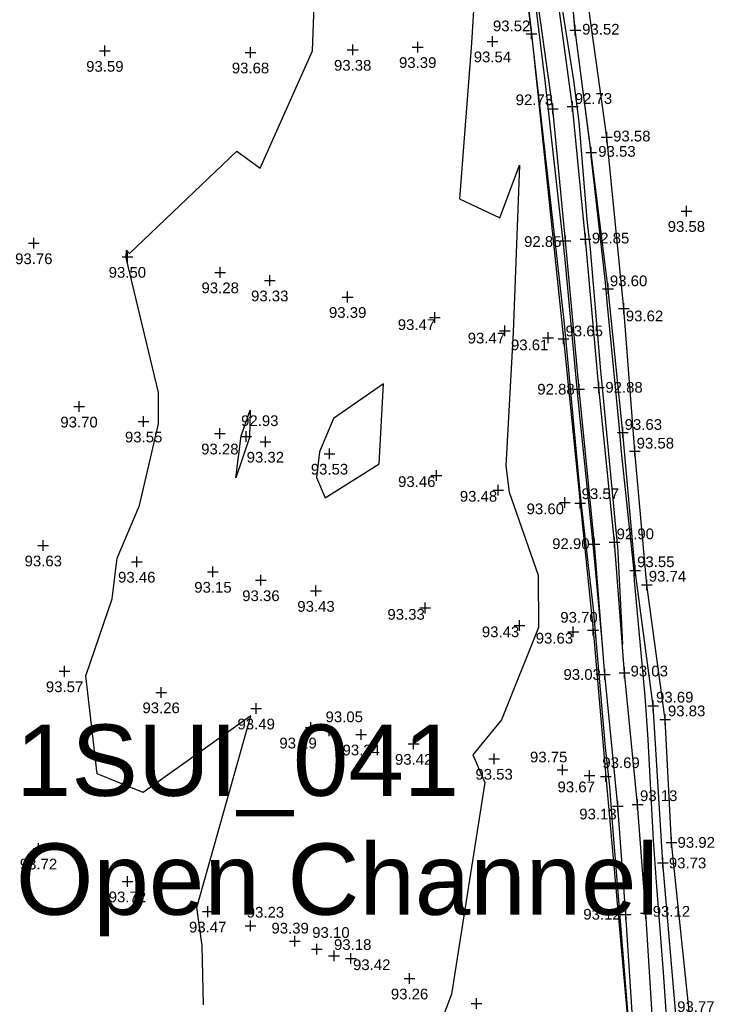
# Model space of a CAD drawing. Header units: metres. Extents: x 610185 to 614128, y 655663 to 660921.
# Tile 61 of 94: x 612894 to 612942, y 658001 to 658070. Entities that reach past the tile are written whole.
import ezdxf
from ezdxf.enums import TextEntityAlignment as Align

# ---------------------------------------------------------------- set-up
doc = ezdxf.new("R2010")
doc.units = ezdxf.units.M
doc.header["$MEASUREMENT"] = 0
for name, color, linetype in [('3D_FENCE_ELEVATION', 7, 'Continuous'), ('3D_FENCE_LINE', 7, 'FENCELINE1'), ('3D_FENCE_SYMBOL', 7, 'Continuous'), ('CONTOUR_ELEVATION', 56, 'Continuous'), ('CONTOUR_MNR', 53, 'Continuous'), ('CONTOUR_SYMBOL', 56, 'Continuous'), ('DITCH_ELEVATION', 34, 'Continuous'), ('DITCH_LINE', 34, 'Continuous'), ('DITCH_SYMBOL', 34, 'Continuous'), ('SECTION_LINE_TEXT', 7, 'Continuous'), ('SLOPE_TOP_ELEVATION', 40, 'Continuous'), ('SLOPE_TOP_LINE', 40, 'Continuous'), ('SLOPE_TOP_SYMBOL', 40, 'Continuous')]:
    doc.layers.add(name, color=color, linetype=linetype)
doc.styles.add('REGULAR', font='swissl.ttf')
doc.linetypes.add('FENCELINE1', pattern='A,6.35,-2.54,[133,ltypeshp.shx,S=2.54,R=0,X=-2.54,Y=0],-2.54,25.4', length=36.83)

# ---------------------------------------------------------------- blocks, each defined once
blk = doc.blocks.new('S061')
at = {"color": 0, "linetype": 'Continuous'}
for p, q in [((-0.5, 0), (0.5, 0)), ((0, -0.5), (0, 0.5))]:
    blk.add_line(p, q, dxfattribs=at)

msp = doc.modelspace()

# ---------------------------------------------------------------- linework, layer by layer
at = {"layer": '3D_FENCE_LINE'}
msp.add_polyline3d([(612941.071, 657993.884, 93.57), (612939.185, 658011.956, 93.918), (612938.735, 658020.579, 93.832), (612937.462, 658030.017, 93.74), (612936.614, 658039.392, 93.581), (612935.842, 658049.383, 93.621), (612934.651, 658061.403, 93.583), (612932.753, 658074.945, 93.46), (612931.146, 658087.602, 93.457), (612930.309, 658098.703, 93.544), (612929.333, 658109.376, 93.608), (612928.33, 658121.141, 93.587), (612927.199, 658134.094, 93.607), (612927.123, 658134.103, 93.595), (612926.378, 658146.395, 93.644), (612925.821, 658158.312, 93.851), (612924.935, 658169.051, 93.977)], dxfattribs=at)
at = {"layer": 'CONTOUR_MNR'}
for points in [[(612932.537, 658044.278, 93), (612931.741, 658052.819, 93), (612931.221, 658057.427, 93), (612930.359, 658065.166, 93), (612929.636, 658071.08, 93), (612929.347, 658073.413, 93), (612928.224, 658081.215, 93), (612927.856, 658084.871, 93), (612927.376, 658091.291, 93), (612927.142, 658094.312, 93)], [(612928.534, 658094.459, 93), (612929.105, 658091.046, 93), (612929.22, 658089.584, 93), (612929.745, 658082.948, 93), (612929.989, 658081.414, 93), (612931.212, 658073.496, 93), (612931.393, 658071.295, 93), (612932.323, 658065.359, 93), (612932.695, 658062.461, 93), (612933.249, 658055.623, 93), (612933.484, 658053.544, 93), (612934.206, 658045.023, 93), (612934.367, 658043.352, 93), (612935.264, 658034.054, 93), (612935.406, 658032.702, 93), (612935.744, 658025.849, 93), (612935.744, 658025.849, 93)], [(612906.392, 658000.58, 93.5), (612906.303, 658004.74, 93.5), (612905.929, 658007.389, 93.5), (612909.701, 658020.829, 93.5), (612902.17, 658015.459, 93.5), (612898.946, 658016.774, 93.5), (612898.15, 658023.628, 93.5), (612900, 658029.033, 93.5), (612900.338, 658031.874, 93.5), (612901.905, 658035.579, 93.5), (612903.228, 658041.298, 93.5), (612903.236, 658043.49, 93.5), (612901.12, 658052.365, 93.5), (612901.005, 658052.844, 93.5), (612900.979, 658053.017, 93.5), (612901.006, 658053.466, 93.5), (612901.204, 658053.25, 93.5), (612908.731, 658060.414, 93.5), (612910.368, 658059.229, 93.5), (612914.025, 658067.444, 93.5), (612914.341, 658075.662, 93.5)], [(612932.094, 658072.728, 93.5), (612932.399, 658069.01, 93.5), (612932.441, 658068.744, 93.5), (612933.509, 658060.429, 93.5), (612933.538, 658060.071, 93.5), (612934.536, 658051.217, 93.5), (612934.652, 658049.849, 93.5), (612935.485, 658041.241, 93.5), (612935.668, 658039.35, 93.5), (612936.526, 658031.191, 93.5), (612936.569, 658030.309, 93.5), (612937.323, 658022.207, 93.5), (612937.529, 658019.175, 93.5), (612937.894, 658012.106, 93.5), (612938.121, 658009.176, 93.5), (612938.611, 658002.869, 93.5), (612938.833, 657999.428, 93.5)], [(612925.38, 658071.469, 93.5), (612925.17, 658067.998, 93.5), (612924.336, 658057.081, 93.5), (612927.164, 658055.735, 93.5), (612928.542, 658059.442, 93.5), (612928.1, 658047.725, 93.5), (612927.586, 658038.347, 93.5), (612927.816, 658036.51, 93.5), (612929.833, 658030.692, 93.5), (612929.856, 658027.013, 93.5), (612927.272, 658020.546, 93.5), (612925.27, 658018.097, 93.5), (612926.112, 658016.151, 93.5), (612923.775, 658001.323, 93.5), (612921.467, 657995.189, 93.5)], [(612936.316, 657997.814, 93.5), (612935.048, 658013.358, 93.5), (612934.861, 658015.879, 93.5), (612934.557, 658018.615, 93.5), (612933.929, 658025.907, 93.5), (612933.711, 658028.344, 93.5), (612932.896, 658035.437, 93.5), (612932.784, 658036.533, 93.5), (612931.84, 658046.562, 93.5), (612931.654, 658048.555, 93.5), (612929.441, 658068.181, 93.5), (612929.406, 658068.496, 93.5), (612929.377, 658068.736, 93.5), (612929.116, 658070.848, 93.5)], [(612914.313, 658037.533, 93.5), (612914.915, 658036.11, 93.5), (612918.691, 658038.503, 93.5), (612918.995, 658044.095, 93.5), (612915.505, 658041.674, 93.5), (612914.529, 658039.337, 93.5), (612914.313, 658037.533, 93.5)], [(612934.343, 658025.802, 93), (612933.776, 658032.127, 93), (612933.641, 658033.302, 93), (612932.72, 658042.332, 93), (612932.537, 658044.278, 93)], [(612909.018, 658040.453, 93), (612909.651, 658042.264, 93), (612909.604, 658040.35, 93), (612908.661, 658037.511, 93), (612909.018, 658040.453, 93)]]:
    msp.add_polyline3d(points, dxfattribs=at)
at = {"layer": 'DITCH_LINE'}
for points in [[(612936.519, 657998.604, 93.122), (612935.989, 658006.909, 93.124), (612935.418, 658014.5, 93.131), (612934.506, 658023.723, 93.028), (612933.789, 658032.878, 92.901), (612932.704, 658043.728, 92.88), (612931.767, 658054.127, 92.847), (612930.868, 658063.385, 92.733), (612929.711, 658071.768, 92.853), (612928.209, 658082.005, 92.886), (612927.603, 658089.924, 92.897), (612926.741, 658098.127, 93.088), (612926.164, 658106.255, 92.996), (612925.182, 658115.708, 93.131), (612924.302, 658125.675, 93.119), (612923.591, 658135.218, 93.111), (612922.86, 658146.047, 93.08), (612922.297, 658155.307, 92.806), (612921.38, 658164.844, 93.162), (612920.378, 658174.144, 93.296)], [(612937.91, 657998.787, 93.122), (612937.385, 658007.006, 93.124), (612936.813, 658014.621, 93.131), (612935.901, 658023.846, 93.028), (612935.183, 658033.002, 92.901), (612934.098, 658043.86, 92.88), (612933.16, 658054.258, 92.847), (612932.259, 658063.548, 92.733), (612931.097, 658071.965, 92.853), (612929.601, 658082.161, 92.886), (612928.997, 658090.051, 92.897), (612928.136, 658098.249, 93.088), (612927.559, 658106.377, 92.996), (612926.576, 658115.842, 93.131), (612925.698, 658125.789, 93.119), (612924.987, 658135.317, 93.111), (612924.257, 658146.137, 93.08), (612923.693, 658155.416, 92.806), (612922.773, 658164.986, 93.162), (612921.772, 658174.276, 93.296)]]:
    msp.add_polyline3d(points, dxfattribs=at)
at = {"layer": 'SLOPE_TOP_LINE'}
for points in [[(612914.38, 658223.755, 94.258), (612915.982, 658212.688, 93.901), (612916.644, 658203.731, 93.88), (612916.418, 658203.557, 93.931), (612917.717, 658193.933, 93.735), (612918.82, 658183.78, 93.854), (612919.89, 658174.2, 93.851), (612920.655, 658164.688, 93.747), (612921.605, 658155.471, 93.604), (612921.977, 658145.683, 93.612), (612923.135, 658130.372, 93.631), (612924.185, 658118.696, 93.604), (612925.321, 658109.1, 93.503), (612926.182, 658098.466, 93.539), (612928.281, 658078.232, 93.429), (612929.365, 658068.637, 93.521), (612931.627, 658047.256, 93.652), (612932.792, 658035.731, 93.569), (612933.685, 658026.831, 93.7), (612934.577, 658016.581, 93.688), (612936.355, 657996.733, 93.545)], [(612939.494, 657999.887, 93.771), (612938.575, 658010.518, 93.733), (612937.9, 658021.541, 93.692), (612936.643, 658031.031, 93.553), (612935.77, 658040.702, 93.628), (612934.736, 658050.772, 93.596), (612933.553, 658060.317, 93.528), (612932.446, 658068.904, 93.523), (612931.574, 658078.36, 93.465), (612930.472, 658086.959, 93.578), (612929.53, 658095.005, 93.408), (612929.113, 658104.683, 93.415), (612928.431, 658113.798, 93.422), (612927.552, 658123.291, 93.557), (612926.71, 658132.129, 93.533), (612926.217, 658140.879, 93.585), (612925.303, 658149.431, 93.618), (612924.913, 658158.483, 93.696), (612924.052, 658167.395, 93.885)]]:
    msp.add_polyline3d(points, dxfattribs=at)

# ---------------------------------------------------------------- block references
at = {"layer": '3D_FENCE_SYMBOL', "xscale": 0.75, "yscale": 0.75, "zscale": 0.75}
for p in [(612934.651, 658061.403, 93.583), (612935.842, 658049.383, 93.621), (612936.614, 658039.392, 93.581), (612937.462, 658030.017, 93.74), (612938.735, 658020.579, 93.832), (612939.185, 658011.956, 93.918)]:
    msp.add_blockref('S061', p, dxfattribs=at)
at = {"layer": 'CONTOUR_SYMBOL', "xscale": 0.75, "yscale": 0.75, "zscale": 0.75}
for p in [(612921.399, 658067.711, 93.392), (612926.637, 658068.11, 93.542), (612899.478, 658067.443, 93.594), (612909.683, 658067.329, 93.679), (612916.844, 658067.519, 93.384), (612940.228, 658056.22, 93.585), (612894.5, 658053.958, 93.758), (612901.056, 658053.005, 93.497), (612907.561, 658051.92, 93.281), (612911.033, 658051.353, 93.326), (612916.492, 658050.192, 93.386), (612922.6, 658048.761, 93.468), (612927.499, 658047.819, 93.473), (612930.532, 658047.342, 93.609), (612897.668, 658042.508, 93.699), (612902.194, 658041.46, 93.553), (612907.536, 658040.618, 93.28), (612909.369, 658040.413, 92.934), (612910.725, 658040.047, 93.318), (612915.219, 658039.207, 93.533), (612922.706, 658037.686, 93.462), (612927.032, 658036.657, 93.48), (612931.714, 658035.777, 93.602), (612895.163, 658032.772, 93.633), (612901.711, 658031.635, 93.465), (612907.054, 658030.927, 93.151), (612910.414, 658030.335, 93.358), (612914.273, 658029.587, 93.43), (612921.913, 658028.392, 93.329), (612928.53, 658027.169, 93.43), (612932.306, 658026.723, 93.63), (612896.657, 658023.953, 93.569), (612903.421, 658022.478, 93.256), (612910.083, 658021.342, 93.49), (612913.921, 658020.019, 93.29), (612915.195, 658019.793, 93.047), (612917.443, 658019.519, 93.244), (612921.117, 658018.863, 93.419), (612926.755, 658017.822, 93.529), (612931.551, 658017.043, 93.746), (612933.447, 658016.652, 93.67), (612894.828, 658011.525, 93.725), (612901.058, 658009.223, 93.717), (612906.684, 658007.105, 93.466), (612909.684, 658006.108, 93.235), (612912.795, 658005.032, 93.39), (612914.33, 658004.473, 93.097), (612915.535, 658004.015, 93.177), (612916.712, 658003.821, 93.424), (612920.83, 658002.415, 93.263), (612925.529, 658000.672, 93.642)]:
    msp.add_blockref('S061', p, dxfattribs=at)
at = {"layer": 'DITCH_SYMBOL', "xscale": 0.75, "yscale": 0.75, "zscale": 0.75}
for p in [(612932.259, 658063.548, 92.733), (612930.868, 658063.385, 92.733), (612931.767, 658054.127, 92.847), (612933.16, 658054.258, 92.847), (612932.704, 658043.728, 92.88), (612934.098, 658043.86, 92.88), (612933.789, 658032.878, 92.901), (612935.183, 658033.002, 92.901), (612934.506, 658023.723, 93.028), (612935.901, 658023.846, 93.028), (612935.418, 658014.5, 93.131), (612936.813, 658014.621, 93.131), (612935.989, 658006.909, 93.124), (612937.385, 658007.006, 93.124)]:
    msp.add_blockref('S061', p, dxfattribs=at)
at = {"layer": 'SLOPE_TOP_SYMBOL', "xscale": 0.75, "yscale": 0.75, "zscale": 0.75}
for p in [(612929.365, 658068.637, 93.521), (612932.446, 658068.904, 93.523), (612933.553, 658060.317, 93.528), (612934.736, 658050.772, 93.596), (612931.627, 658047.256, 93.652), (612935.77, 658040.702, 93.628), (612932.792, 658035.731, 93.569), (612936.643, 658031.031, 93.553), (612933.685, 658026.831, 93.7), (612937.9, 658021.541, 93.692), (612934.577, 658016.581, 93.688), (612938.575, 658010.518, 93.733)]:
    msp.add_blockref('S061', p, dxfattribs=at)

# ---------------------------------------------------------------- texts
at = {"layer": '3D_FENCE_ELEVATION', "style": 'REGULAR'}
for s, p in [('93.58', (612935.092, 658061.096, 93.583)), ('93.62', (612935.985, 658048.49, 93.621)), ('93.58', (612936.744, 658039.57, 93.581)), ('93.74', (612937.592, 658030.242, 93.74)), ('93.83', (612938.935, 658020.803, 93.832)), ('93.92', (612939.609, 658011.583, 93.918))]:
    msp.add_text(s, height=0.75, dxfattribs=at).set_placement(p)
at = {"layer": 'CONTOUR_ELEVATION', "style": 'REGULAR'}
for s, p in [('93.54', (612926.637, 658067.4, 93.542)), ('93.59', (612899.478, 658066.733, 93.594)), ('93.68', (612909.683, 658066.619, 93.679)), ('93.38', (612916.844, 658066.809, 93.384)), ('93.39', (612921.399, 658067.001, 93.392)), ('93.58', (612940.228, 658055.51, 93.585)), ('93.76', (612894.5, 658053.248, 93.758)), ('93.50', (612901.056, 658052.295, 93.497)), ('93.28', (612907.561, 658051.21, 93.281)), ('93.33', (612911.033, 658050.643, 93.326)), ('93.39', (612916.492, 658049.482, 93.386)), ('93.47', (612921.314, 658048.629, 93.468)), ('93.47', (612926.213, 658047.686, 93.473)), ('93.61', (612929.246, 658047.21, 93.609)), ('93.70', (612897.668, 658041.798, 93.699)), ('92.93', (612910.335, 658041.896, 92.934)), ('93.55', (612902.194, 658040.75, 93.553)), ('93.28', (612907.536, 658039.908, 93.28)), ('93.32', (612910.725, 658039.337, 93.318)), ('93.53', (612915.219, 658038.497, 93.533)), ('93.46', (612921.335, 658037.626, 93.462)), ('93.48', (612925.66, 658036.597, 93.48)), ('93.60', (612930.343, 658035.717, 93.602)), ('93.63', (612895.163, 658032.062, 93.633)), ('93.46', (612901.711, 658030.925, 93.465)), ('93.15', (612907.054, 658030.217, 93.151)), ('93.36', (612910.414, 658029.625, 93.358)), ('93.43', (612914.273, 658028.877, 93.43)), ('93.33', (612920.589, 658028.32, 93.329)), ('93.43', (612927.206, 658027.097, 93.43)), ('93.63', (612930.982, 658026.651, 93.63)), ('93.57', (612896.657, 658023.243, 93.569)), ('93.26', (612903.421, 658021.768, 93.256)), ('93.05', (612916.255, 658021.137, 93.047)), ('93.49', (612910.083, 658020.632, 93.49)), ('93.29', (612913.017, 658019.296, 93.29)), ('93.24', (612917.443, 658018.809, 93.244)), ('93.75', (612930.578, 658018.32, 93.746)), ('93.42', (612921.117, 658018.153, 93.419)), ('93.53', (612926.755, 658017.112, 93.529)), ('93.67', (612932.509, 658016.227, 93.67)), ('93.72', (612894.828, 658010.815, 93.725)), ('93.72', (612901.058, 658008.513, 93.717)), ('93.23', (612910.733, 658007.441, 93.235)), ('93.47', (612906.684, 658006.395, 93.466)), ('93.39', (612912.462, 658006.322, 93.39)), ('93.10', (612915.319, 658006.018, 93.097)), ('93.18', (612916.846, 658005.171, 93.177)), ('93.42', (612918.179, 658003.756, 93.424)), ('93.26', (612920.83, 658001.705, 93.263))]:
    msp.add_text(s, height=0.75, dxfattribs=at).set_placement(p, align=Align.TOP_CENTER)
at = {"layer": 'DITCH_ELEVATION', "style": 'REGULAR'}
for s, p in [('92.73', (612928.264, 658063.642, 92.733)), ('92.73', (612932.405, 658063.732, 92.733)), ('92.85', (612928.855, 658053.707, 92.847)), ('92.85', (612933.606, 658053.947, 92.847)), ('92.88', (612929.78, 658043.353, 92.88)), ('92.88', (612934.548, 658043.485, 92.88)), ('92.90', (612935.338, 658033.216, 92.901)), ('92.90', (612930.822, 658032.524, 92.901)), ('93.03', (612931.615, 658023.355, 93.028)), ('93.03', (612936.315, 658023.597, 93.028)), ('93.13', (612936.977, 658014.857, 93.131)), ('93.13', (612932.721, 658013.573, 93.131)), ('93.12', (612933.004, 658006.547, 93.124)), ('93.12', (612937.869, 658006.752, 93.124))]:
    msp.add_text(s, height=0.75, dxfattribs=at).set_placement(p)
at = {"layer": 'SECTION_LINE_TEXT', "insert": (612893.245, 658020.223, 189.916), "char_height": 5, "attachment_point": 1, "style": 'REGULAR'}
msp.add_mtext('1SUI_041\\POpen Channel', dxfattribs=at)
at = {"layer": 'SLOPE_TOP_ELEVATION', "style": 'REGULAR'}
for s, p in [('93.52', (612926.673, 658068.823, 93.521)), ('93.52', (612932.923, 658068.589, 93.523)), ('93.53', (612934.051, 658060.025, 93.528)), ('93.60', (612934.868, 658050.951, 93.596)), ('93.65', (612931.759, 658047.436, 93.652)), ('93.63', (612935.901, 658040.88, 93.628)), ('93.57', (612932.887, 658036.028, 93.569)), ('93.55', (612936.774, 658031.256, 93.553)), ('93.70', (612931.392, 658027.364, 93.7)), ('93.69', (612938.101, 658021.765, 93.692)), ('93.69', (612934.338, 658017.172, 93.688)), ('93.73', (612938.999, 658010.144, 93.733)), ('93.77', (612939.581, 658000.069, 93.771))]:
    msp.add_text(s, height=0.75, dxfattribs=at).set_placement(p)

doc.saveas('drawing.dxf')
